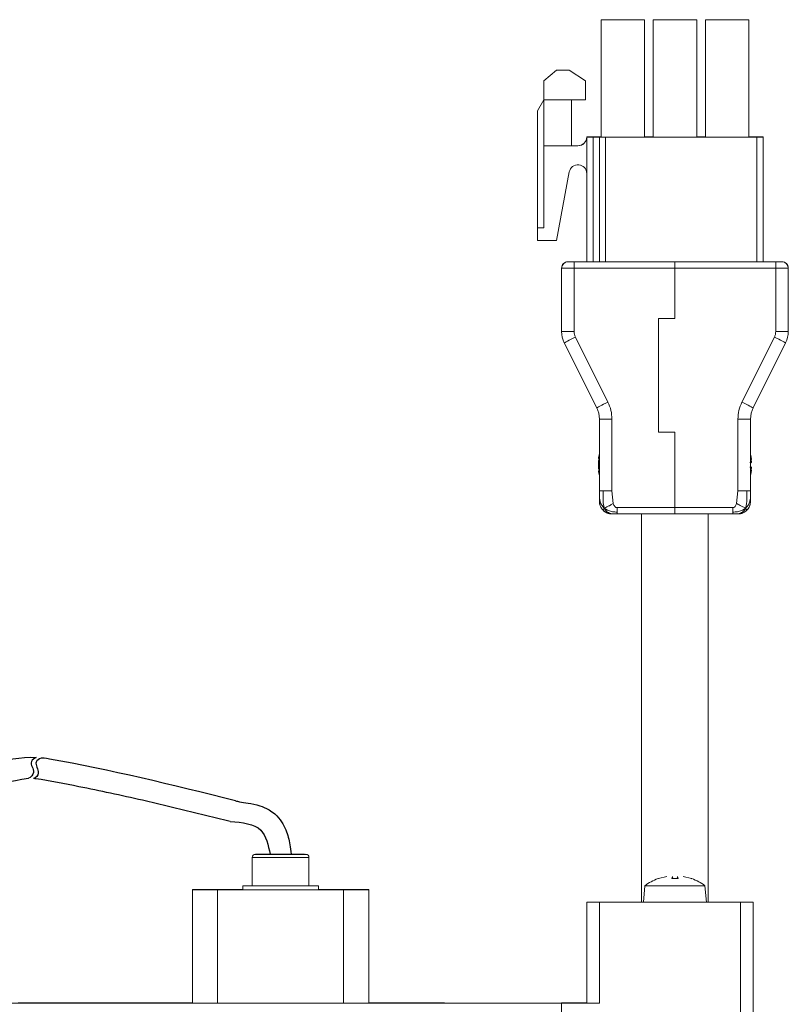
# Model space of a CAD drawing. Header units: millimetres. Extents: x -8104 to -7769, y 403 to 690.
# Tile 4 of 4: x -7833 to -7772, y 612 to 690. Entities that reach past the tile are written whole.
import ezdxf

# ---------------------------------------------------------------- set-up
doc = ezdxf.new("R2010")
doc.units = ezdxf.units.MM

msp = doc.modelspace()

# ---------------------------------------------------------------- linework, layer by layer
at = {"color": 7, "linetype": 'Continuous', "lineweight": 15}
for p, q in [((-7786.513, 690.141), (-7786.513, 690.143)), ((-7786.513, 690.143), (-7783.063, 690.143)), ((-7786.513, 690.14), (-7786.513, 690.141)), ((-7786.513, 690.141), (-7784.063, 690.141)), ((-7786.513, 690.141), (-7786.513, 690.141)), ((-7783.063, 690.141), (-7786.513, 690.141)), ((-7786.513, 690.138), (-7786.513, 690.14)), ((-7786.513, 690.14), (-7783.063, 690.14)), ((-7784.063, 690.14), (-7786.513, 690.14)), ((-7786.513, 690.14), (-7786.513, 690.14)), ((-7783.063, 690.138), (-7786.513, 690.138)), ((-7786.513, 680.838), (-7786.513, 690.138)), ((-7784.063, 690.141), (-7783.063, 690.141)), ((-7784.063, 690.14), (-7784.063, 690.14)), ((-7783.063, 690.14), (-7784.063, 690.14)), ((-7783.063, 690.143), (-7783.063, 690.141)), ((-7783.063, 690.141), (-7783.063, 690.14)), ((-7783.063, 690.141), (-7783.063, 690.141)), ((-7783.063, 690.14), (-7783.063, 690.138)), ((-7783.063, 690.14), (-7783.063, 690.14)), ((-7783.063, 690.138), (-7783.063, 680.838)), ((-7782.373, 690.141), (-7782.373, 690.143)), ((-7782.373, 690.143), (-7778.923, 690.143)), ((-7782.373, 690.14), (-7782.373, 690.141)), ((-7782.373, 690.141), (-7778.923, 690.141)), ((-7782.373, 690.141), (-7782.373, 690.141)), ((-7778.923, 690.141), (-7782.373, 690.141)), ((-7782.373, 690.139), (-7781.373, 690.14)), ((-7782.373, 690.139), (-7782.373, 690.14)), ((-7778.923, 690.14), (-7782.373, 690.14)), ((-7782.373, 690.138), (-7782.373, 690.139)), ((-7778.923, 690.138), (-7782.373, 690.138)), ((-7782.373, 680.838), (-7782.373, 690.138)), ((-7781.373, 690.14), (-7779.923, 690.14)), ((-7779.923, 690.14), (-7778.923, 690.139)), ((-7778.923, 690.143), (-7778.923, 690.141)), ((-7778.923, 690.141), (-7778.923, 690.14)), ((-7778.923, 690.141), (-7778.923, 690.141)), ((-7778.923, 690.14), (-7778.923, 690.139)), ((-7778.923, 690.139), (-7778.923, 690.138)), ((-7778.923, 690.138), (-7778.923, 680.838)), ((-7778.233, 690.141), (-7778.233, 690.143)), ((-7778.233, 690.143), (-7774.783, 690.143)), ((-7778.233, 690.14), (-7778.233, 690.141)), ((-7778.233, 690.141), (-7777.233, 690.141)), ((-7778.233, 690.141), (-7778.233, 690.141)), ((-7774.783, 690.141), (-7778.233, 690.141)), ((-7778.233, 690.138), (-7778.233, 690.14)), ((-7778.233, 690.14), (-7774.783, 690.14)), ((-7777.233, 690.14), (-7778.233, 690.14)), ((-7778.233, 690.14), (-7778.233, 690.14)), ((-7778.233, 680.838), (-7778.233, 690.138)), ((-7774.783, 690.138), (-7778.233, 690.138)), ((-7777.233, 690.141), (-7774.783, 690.141)), ((-7777.233, 690.14), (-7777.233, 690.14)), ((-7774.783, 690.14), (-7777.233, 690.14)), ((-7774.783, 690.143), (-7774.783, 690.141)), ((-7774.783, 690.141), (-7774.783, 690.14)), ((-7774.783, 690.141), (-7774.783, 690.141)), ((-7774.783, 690.14), (-7774.783, 690.138)), ((-7774.783, 690.14), (-7774.783, 690.14)), ((-7774.783, 690.138), (-7774.783, 680.838)), ((-7790.048, 686.141), (-7791.048, 685.291)), ((-7791.048, 685.29), (-7790.048, 686.14)), ((-7790.048, 686.14), (-7790.048, 686.141)), ((-7789.048, 686.141), (-7790.048, 686.141)), ((-7790.048, 686.14), (-7789.048, 686.14)), ((-7789.048, 686.14), (-7789.048, 686.141)), ((-7787.748, 685.291), (-7789.048, 686.141)), ((-7789.048, 686.14), (-7787.748, 685.29)), ((-7791.048, 685.29), (-7791.048, 685.291)), ((-7791.048, 683.79), (-7791.048, 685.29)), ((-7787.748, 685.291), (-7787.748, 685.29)), ((-7787.748, 685.29), (-7787.748, 683.79)), ((-7791.048, 683.791), (-7791.548, 682.925)), ((-7791.548, 682.924), (-7791.048, 683.79)), ((-7791.048, 683.79), (-7788.848, 683.79)), ((-7791.048, 680.139), (-7791.048, 683.79)), ((-7788.848, 683.79), (-7788.848, 680.139)), ((-7787.748, 683.79), (-7788.848, 683.79)), ((-7791.548, 682.925), (-7791.548, 682.924)), ((-7791.548, 673.64), (-7791.548, 682.924)), ((-7787.648, 680.843), (-7787.648, 680.842)), ((-7787.648, 680.842), (-7787.648, 680.841)), ((-7787.648, 680.841), (-7787.648, 680.84)), ((-7787.648, 680.84), (-7787.648, 680.839)), ((-7787.648, 680.839), (-7787.648, 680.838)), ((-7787.648, 670.938), (-7787.648, 680.838)), ((-7787.148, 680.843), (-7786.513, 680.843)), ((-7786.648, 680.838), (-7787.148, 680.838)), ((-7786.648, 680.838), (-7786.648, 680.838)), ((-7786.648, 680.838), (-7786.648, 670.937)), ((-7783.063, 680.838), (-7786.513, 680.838)), ((-7786.148, 680.838), (-7774.148, 680.838)), ((-7786.148, 680.838), (-7786.148, 680.838)), ((-7786.148, 680.838), (-7786.148, 670.937)), ((-7783.063, 680.843), (-7782.373, 680.843)), ((-7778.923, 680.838), (-7782.373, 680.838)), ((-7778.923, 680.843), (-7778.233, 680.843)), ((-7774.783, 680.838), (-7778.233, 680.838)), ((-7774.783, 680.843), (-7774.148, 680.843)), ((-7773.648, 680.838), (-7773.648, 680.843)), ((-7773.648, 680.838), (-7773.648, 670.938)), ((-7788.848, 680.139), (-7791.048, 680.139)), ((-7791.048, 680.139), (-7791.048, 673.639)), ((-7788.348, 680.142), (-7788.848, 680.142)), ((-7788.848, 680.141), (-7788.348, 680.141)), ((-7788.348, 680.14), (-7788.848, 680.14)), ((-7788.348, 680.139), (-7788.848, 680.139)), ((-7788.348, 680.141), (-7788.348, 680.142)), ((-7788.348, 680.139), (-7788.348, 680.14)), ((-7790.048, 672.639), (-7789.036, 678.068)), ((-7791.048, 673.64), (-7791.548, 673.64)), ((-7791.548, 673.64), (-7791.548, 673.639)), ((-7791.548, 673.639), (-7791.048, 673.639)), ((-7791.548, 672.639), (-7791.548, 673.639)), ((-7790.048, 672.639), (-7791.548, 672.639)), ((-7789.148, 670.944), (-7789.148, 670.943)), ((-7789.148, 670.943), (-7788.648, 670.943)), ((-7789.148, 670.938), (-7789.148, 670.937)), ((-7788.648, 670.938), (-7789.148, 670.938)), ((-7788.648, 670.944), (-7787.648, 670.944)), ((-7788.648, 670.943), (-7788.648, 670.938)), ((-7788.648, 670.937), (-7780.648, 670.937)), ((-7788.648, 670.937), (-7788.648, 670.437)), ((-7787.848, 670.938), (-7787.848, 670.943)), ((-7787.848, 670.943), (-7787.648, 670.943)), ((-7786.848, 670.938), (-7787.848, 670.938)), ((-7786.848, 670.937), (-7786.848, 670.938)), ((-7780.648, 670.937), (-7786.848, 670.937)), ((-7784.648, 670.938), (-7784.648, 670.937)), ((-7773.448, 670.938), (-7784.648, 670.938)), ((-7784.648, 670.937), (-7780.648, 670.937)), ((-7784.648, 670.937), (-7784.648, 670.937)), ((-7772.648, 670.937), (-7780.648, 670.937)), ((-7780.648, 670.937), (-7780.648, 670.437)), ((-7780.648, 670.937), (-7780.648, 670.937)), ((-7780.648, 670.937), (-7780.648, 670.937)), ((-7772.648, 670.944), (-7773.648, 670.944)), ((-7773.648, 670.943), (-7773.448, 670.943)), ((-7773.448, 670.943), (-7773.448, 670.938)), ((-7772.648, 670.943), (-7772.148, 670.943)), ((-7772.648, 670.938), (-7772.648, 670.943)), ((-7772.148, 670.938), (-7772.648, 670.938)), ((-7772.648, 670.437), (-7772.648, 670.937)), ((-7772.148, 670.943), (-7772.148, 670.944)), ((-7772.148, 670.937), (-7772.148, 670.938)), ((-7789.648, 670.443), (-7789.648, 670.444)), ((-7789.648, 670.438), (-7789.648, 670.443)), ((-7789.648, 670.437), (-7789.648, 670.438)), ((-7789.648, 665.409), (-7789.648, 670.437)), ((-7788.648, 665.409), (-7788.648, 670.437)), ((-7788.648, 670.437), (-7780.648, 670.437)), ((-7780.648, 670.437), (-7780.648, 666.437)), ((-7772.648, 670.437), (-7780.648, 670.437)), ((-7772.648, 665.409), (-7772.648, 670.437)), ((-7771.648, 670.444), (-7771.648, 670.443)), ((-7771.648, 670.443), (-7771.648, 670.438)), ((-7771.648, 670.438), (-7771.648, 670.437)), ((-7771.648, 665.409), (-7771.648, 670.437)), ((-7781.948, 666.437), (-7781.948, 657.437)), ((-7780.648, 666.437), (-7781.948, 666.437)), ((-7785.965, 659.806), (-7788.542, 664.962)), ((-7775.331, 659.806), (-7772.754, 664.962)), ((-7789.437, 664.515), (-7786.859, 659.36)), ((-7774.437, 659.36), (-7771.859, 664.515)), ((-7786.648, 658.465), (-7786.648, 652.771)), ((-7785.648, 652.77), (-7785.648, 658.465)), ((-7775.648, 652.77), (-7775.648, 658.465)), ((-7774.648, 652.771), (-7774.648, 658.465)), ((-7781.948, 657.437), (-7780.648, 657.437)), ((-7780.648, 657.437), (-7780.648, 651.437)), ((-7786.714, 655.344), (-7786.649, 655.338)), ((-7786.713, 655.323), (-7786.656, 655.318)), ((-7786.648, 655.714), (-7786.708, 655.406)), ((-7786.695, 655.418), (-7786.648, 655.567)), ((-7786.648, 655.341), (-7786.695, 655.207)), ((-7774.648, 655.658), (-7774.601, 655.468)), ((-7774.601, 655.468), (-7774.648, 655.658)), ((-7774.648, 655.461), (-7774.588, 655.263)), ((-7774.588, 655.208), (-7774.648, 655.448)), ((-7786.708, 654.914), (-7786.63, 654.898)), ((-7786.648, 654.884), (-7786.708, 654.836)), ((-7786.695, 654.542), (-7786.648, 654.424)), ((-7774.712, 655.022), (-7774.601, 654.997)), ((-7774.601, 654.679), (-7774.712, 654.653)), ((-7774.648, 654.992), (-7774.599, 654.996)), ((-7774.599, 654.68), (-7774.648, 654.684)), ((-7774.599, 654.68), (-7774.648, 654.684)), ((-7774.601, 655.261), (-7774.588, 655.209)), ((-7774.596, 655), (-7774.599, 654.997)), ((-7774.588, 655.263), (-7774.586, 655.264)), ((-7786.648, 654.368), (-7786.713, 654.363)), ((-7786.708, 654.284), (-7786.648, 653.973)), ((-7786.648, 653.972), (-7786.708, 654.279)), ((-7786.648, 654.344), (-7786.695, 654.479)), ((-7786.648, 654.171), (-7786.695, 654.305)), ((-7774.648, 654.228), (-7774.588, 654.468)), ((-7774.588, 654.413), (-7774.648, 654.215)), ((-7774.648, 654.019), (-7774.601, 654.209)), ((-7785.648, 652.77), (-7785.545, 651.77)), ((-7775.751, 651.77), (-7775.648, 652.77)), ((-7786.629, 651.743), (-7786.648, 651.938)), ((-7780.648, 651.437), (-7785.237, 651.437)), ((-7780.648, 651.437), (-7776.059, 651.437)), ((-7780.648, 651.437), (-7780.648, 650.937)), ((-7785.648, 650.938), (-7785.767, 650.949)), ((-7785.545, 650.937), (-7785.648, 650.938)), ((-7780.648, 650.937), (-7785.237, 650.937)), ((-7783.298, 650.937), (-7783.298, 620.14)), ((-7780.648, 650.937), (-7776.059, 650.937)), ((-7777.998, 620.14), (-7777.998, 650.937)), ((-7814.198, 623.687), (-7814.198, 623.681)), ((-7814.198, 623.681), (-7814.198, 621.431)), ((-7813.101, 623.937), (-7812.579, 623.938)), ((-7812.47, 623.937), (-7813.101, 623.937)), ((-7813.101, 623.931), (-7812.579, 623.931)), ((-7812.47, 623.931), (-7813.101, 623.931)), ((-7812.579, 623.938), (-7811.426, 623.938)), ((-7812.579, 623.937), (-7812.579, 623.938)), ((-7812.579, 623.931), (-7811.426, 623.931)), ((-7812.579, 623.931), (-7812.579, 623.931)), ((-7811.317, 623.937), (-7812.47, 623.937)), ((-7811.317, 623.931), (-7812.47, 623.931)), ((-7811.426, 623.938), (-7810.795, 623.937)), ((-7811.426, 623.937), (-7811.426, 623.938)), ((-7811.426, 623.931), (-7810.795, 623.931)), ((-7811.426, 623.931), (-7811.426, 623.931)), ((-7810.795, 623.937), (-7811.317, 623.937)), ((-7810.795, 623.931), (-7811.317, 623.931)), ((-7809.698, 623.681), (-7809.698, 623.687)), ((-7809.698, 621.431), (-7809.698, 623.681)), ((-7781.965, 622.006), (-7781.293, 622.18)), ((-7781.293, 622.18), (-7781.965, 622.006)), ((-7780.897, 622.006), (-7780.845, 622.18)), ((-7780.828, 622.012), (-7780.844, 622.187)), ((-7780.828, 622.012), (-7780.843, 622.186)), ((-7780.453, 622.187), (-7780.468, 622.012)), ((-7780.453, 622.186), (-7780.468, 622.012)), ((-7780.451, 622.18), (-7780.399, 622.006)), ((-7779.331, 622.006), (-7780.003, 622.18)), ((-7780.003, 622.18), (-7779.331, 622.006)), ((-7818.948, 621.138), (-7818.948, 621.13)), ((-7818.948, 621.13), (-7818.948, 612.13)), ((-7817.448, 621.135), (-7817.448, 621.138)), ((-7817.448, 621.13), (-7817.448, 621.133)), ((-7814.948, 621.139), (-7816.948, 621.139)), ((-7816.948, 621.129), (-7806.948, 621.129)), ((-7816.948, 621.129), (-7816.948, 612.129)), ((-7814.948, 621.437), (-7814.948, 621.431)), ((-7814.948, 621.431), (-7814.948, 621.131)), ((-7808.948, 621.431), (-7808.948, 621.437)), ((-7808.948, 621.131), (-7808.948, 621.431)), ((-7806.948, 621.139), (-7808.948, 621.139)), ((-7806.948, 621.129), (-7806.948, 612.129)), ((-7806.448, 621.138), (-7806.448, 621.135)), ((-7806.448, 621.133), (-7806.448, 621.13)), ((-7804.948, 621.13), (-7804.948, 621.138)), ((-7804.948, 621.13), (-7804.948, 612.13)), ((-7783.033, 621.448), (-7783.148, 620.137)), ((-7778.148, 620.137), (-7778.263, 621.448)), ((-7787.648, 620.141), (-7787.648, 620.145)), ((-7787.648, 620.141), (-7786.41, 620.141)), ((-7787.648, 620.141), (-7787.648, 620.14)), ((-7787.648, 620.141), (-7786.148, 620.141)), ((-7787.648, 620.136), (-7787.648, 620.14)), ((-7786.41, 620.14), (-7787.648, 620.14)), ((-7786.148, 620.14), (-7787.648, 620.14)), ((-7787.648, 612.136), (-7787.648, 620.136)), ((-7786.648, 620.145), (-7783.298, 620.145)), ((-7786.648, 620.136), (-7786.648, 612.136)), ((-7774.648, 620.136), (-7786.648, 620.136)), ((-7786.41, 620.141), (-7786.41, 620.145)), ((-7786.41, 620.145), (-7786.41, 620.141)), ((-7786.41, 620.145), (-7783.298, 620.145)), ((-7786.41, 620.136), (-7786.41, 620.14)), ((-7786.41, 620.136), (-7786.41, 620.14)), ((-7774.886, 620.136), (-7786.41, 620.136)), ((-7786.148, 620.145), (-7786.148, 620.141)), ((-7783.298, 620.145), (-7786.148, 620.145)), ((-7786.148, 620.14), (-7786.148, 620.136)), ((-7786.148, 620.136), (-7775.148, 620.136)), ((-7786.148, 620.136), (-7786.148, 620.136)), ((-7777.998, 620.145), (-7774.648, 620.145)), ((-7777.998, 620.145), (-7774.886, 620.145)), ((-7775.148, 620.145), (-7777.998, 620.145)), ((-7775.448, 601.985), (-7775.448, 620.136)), ((-7775.148, 620.141), (-7775.148, 620.145)), ((-7775.148, 620.141), (-7774.448, 620.141)), ((-7774.448, 620.14), (-7775.148, 620.14)), ((-7775.148, 620.136), (-7775.148, 620.14)), ((-7775.148, 620.136), (-7775.148, 620.136)), ((-7774.886, 620.141), (-7774.886, 620.145)), ((-7774.886, 620.145), (-7774.886, 620.141)), ((-7774.886, 620.141), (-7774.448, 620.141)), ((-7774.886, 620.14), (-7774.886, 620.136)), ((-7774.448, 620.14), (-7774.886, 620.14)), ((-7774.886, 620.136), (-7774.886, 620.14)), ((-7774.448, 620.141), (-7774.448, 620.145)), ((-7774.448, 620.14), (-7774.448, 620.141)), ((-7774.448, 620.136), (-7774.448, 620.14)), ((-7774.448, 601.986), (-7774.448, 620.136)), ((-7833.948, 612.126), (-7789.648, 612.126)), ((-7818.948, 612.143), (-7832.775, 612.143)), ((-7816.948, 612.129), (-7806.948, 612.129)), ((-7798.948, 612.143), (-7804.948, 612.143)), ((-7798.948, 612.14), (-7798.948, 612.143)), ((-7794.448, 612.14), (-7798.948, 612.14)), ((-7794.448, 612.128), (-7794.448, 612.14)), ((-7794.448, 612.128), (-7793.648, 612.128)), ((-7794.448, 612.126), (-7789.648, 612.126)), ((-7789.648, 612.14), (-7793.648, 612.14)), ((-7789.648, 612.145), (-7789.648, 612.14)), ((-7787.648, 612.145), (-7789.648, 612.145)), ((-7789.648, 612.136), (-7786.648, 612.136)), ((-7789.648, 612.126), (-7789.648, 612.136)), ((-7789.648, 610.125), (-7789.648, 612.126))]:
    msp.add_line(p, q, dxfattribs=at)
at = {"color": 8, "linetype": 'Continuous', "lineweight": 15}
for p, q in [((-7787.148, 670.938), (-7787.148, 680.838)), ((-7774.148, 670.938), (-7774.148, 680.838)), ((-7786.695, 655.418), (-7786.648, 655.416)), ((-7774.601, 654.997), (-7774.648, 654.993)), ((-7774.601, 654.679), (-7774.648, 654.683)), ((-7786.695, 654.479), (-7786.648, 654.476)), ((-7786.695, 654.305), (-7786.648, 654.308)), ((-7780.845, 622.18), (-7780.83, 622.012)), ((-7780.451, 622.18), (-7780.466, 622.012))]:
    msp.add_line(p, q, dxfattribs=at)
at = {"color": 7, "linetype": 'Continuous', "lineweight": 15, "flags": 128}
for points in [[(-7788.648, 670.437), (-7788.843, 670.437), (-7789.031, 670.437), (-7789.204, 670.437), (-7789.355, 670.437), (-7789.48, 670.437), (-7789.572, 670.437), (-7789.629, 670.437), (-7789.648, 670.437)], [(-7771.648, 670.437), (-7771.667, 670.437), (-7771.724, 670.437), (-7771.817, 670.437), (-7771.941, 670.437), (-7772.092, 670.437), (-7772.265, 670.437), (-7772.453, 670.437), (-7772.648, 670.437)], [(-7789.648, 665.409), (-7789.629, 665.409), (-7789.572, 665.409), (-7789.48, 665.409), (-7789.355, 665.409), (-7789.204, 665.409), (-7789.031, 665.409), (-7788.843, 665.409), (-7788.648, 665.409)], [(-7788.542, 664.962), (-7788.717, 664.875), (-7788.885, 664.791), (-7789.039, 664.713), (-7789.175, 664.646), (-7789.286, 664.59), (-7789.369, 664.549), (-7789.42, 664.524), (-7789.437, 664.515)], [(-7771.859, 664.515), (-7771.876, 664.524), (-7771.927, 664.549), (-7772.01, 664.59), (-7772.121, 664.646), (-7772.257, 664.713), (-7772.411, 664.791), (-7772.579, 664.875), (-7772.754, 664.962)], [(-7772.648, 665.409), (-7772.453, 665.409), (-7772.265, 665.409), (-7772.092, 665.409), (-7771.941, 665.409), (-7771.817, 665.409), (-7771.724, 665.409), (-7771.667, 665.409), (-7771.648, 665.409)], [(-7786.859, 659.36), (-7786.842, 659.368), (-7786.791, 659.394), (-7786.708, 659.435), (-7786.597, 659.49), (-7786.462, 659.558), (-7786.307, 659.635), (-7786.139, 659.719), (-7785.965, 659.806)], [(-7775.331, 659.806), (-7775.157, 659.719), (-7774.989, 659.635), (-7774.834, 659.558), (-7774.699, 659.49), (-7774.588, 659.435), (-7774.505, 659.394), (-7774.454, 659.368), (-7774.437, 659.36)], [(-7785.648, 658.465), (-7785.843, 658.465), (-7786.031, 658.465), (-7786.204, 658.465), (-7786.355, 658.465), (-7786.48, 658.465), (-7786.572, 658.465), (-7786.629, 658.465), (-7786.648, 658.465)], [(-7775.648, 658.465), (-7775.453, 658.465), (-7775.265, 658.465), (-7775.092, 658.465), (-7774.941, 658.465), (-7774.817, 658.465), (-7774.724, 658.465), (-7774.667, 658.465), (-7774.648, 658.465)], [(-7810.051, 623.937), (-7810.219, 623.937), (-7810.459, 623.937), (-7810.76, 623.937), (-7811.111, 623.937), (-7811.839, 623.937)], [(-7780.401, 622.012), (-7780.462, 622.012), (-7780.524, 622.012), (-7780.586, 622.012), (-7780.649, 622.012), (-7780.711, 622.012), (-7780.773, 622.012), (-7780.835, 622.012), (-7780.897, 622.012)], [(-7780.399, 622.006), (-7780.461, 622.006), (-7780.523, 622.006), (-7780.585, 622.006), (-7780.648, 622.006), (-7780.711, 622.006), (-7780.773, 622.006), (-7780.835, 622.006), (-7780.897, 622.006)], [(-7780.466, 622.013), (-7780.524, 622.013), (-7780.586, 622.013), (-7780.649, 622.013), (-7780.711, 622.013), (-7780.773, 622.013), (-7780.83, 622.013)], [(-7816.948, 621.139), (-7817.338, 621.139), (-7817.713, 621.139), (-7818.059, 621.139), (-7818.362, 621.139), (-7818.611, 621.139), (-7818.796, 621.139), (-7818.91, 621.138), (-7818.948, 621.138)], [(-7818.948, 621.13), (-7818.91, 621.13), (-7818.796, 621.13), (-7818.611, 621.13), (-7818.362, 621.13), (-7818.059, 621.129), (-7817.713, 621.129), (-7817.338, 621.129), (-7816.948, 621.129)], [(-7814.948, 621.134), (-7814.998, 621.134), (-7814.948, 621.134)], [(-7814.198, 621.437), (-7814.294, 621.437), (-7814.651, 621.437), (-7814.873, 621.437), (-7814.948, 621.437), (-7814.873, 621.438), (-7814.651, 621.438), (-7814.294, 621.438), (-7814.198, 621.438)], [(-7809.698, 621.432), (-7809.603, 621.432), (-7809.245, 621.432), (-7809.023, 621.431), (-7808.948, 621.431), (-7809.023, 621.431), (-7809.245, 621.431), (-7809.603, 621.43), (-7810.078, 621.43), (-7810.646, 621.43), (-7811.28, 621.43), (-7811.948, 621.43), (-7812.616, 621.43), (-7813.25, 621.43), (-7813.819, 621.43), (-7814.294, 621.43), (-7814.651, 621.431), (-7814.873, 621.431), (-7814.948, 621.431), (-7814.873, 621.431), (-7814.651, 621.432), (-7814.294, 621.432), (-7814.198, 621.432)], [(-7808.948, 621.131), (-7809.023, 621.131), (-7809.245, 621.131), (-7809.603, 621.13), (-7810.078, 621.13), (-7810.646, 621.13), (-7811.28, 621.13), (-7811.948, 621.13), (-7812.616, 621.13), (-7813.25, 621.13), (-7813.819, 621.13), (-7814.294, 621.13), (-7814.651, 621.131), (-7814.873, 621.131), (-7814.948, 621.131)], [(-7814.198, 621.431), (-7814.121, 621.431), (-7813.897, 621.431), (-7813.539, 621.431), (-7813.073, 621.43), (-7812.53, 621.43), (-7811.948, 621.43)], [(-7811.948, 621.43), (-7811.366, 621.43), (-7810.823, 621.43), (-7810.357, 621.431), (-7809.999, 621.431), (-7809.775, 621.431), (-7809.698, 621.431)], [(-7809.698, 621.438), (-7809.603, 621.438), (-7809.245, 621.438), (-7809.023, 621.438), (-7808.948, 621.437), (-7809.023, 621.437), (-7809.245, 621.437), (-7809.603, 621.437), (-7809.698, 621.437)], [(-7808.899, 621.134), (-7808.898, 621.134), (-7808.948, 621.134)], [(-7804.948, 621.138), (-7804.986, 621.138), (-7805.1, 621.139), (-7805.285, 621.139), (-7805.534, 621.139), (-7805.837, 621.139), (-7806.183, 621.139), (-7806.558, 621.139), (-7806.948, 621.139)], [(-7806.948, 621.129), (-7806.558, 621.129), (-7806.183, 621.129), (-7805.837, 621.129), (-7805.534, 621.13), (-7805.285, 621.13), (-7805.1, 621.13), (-7804.986, 621.13), (-7804.948, 621.13)], [(-7780.648, 621.447), (-7781.265, 621.448), (-7781.841, 621.448), (-7782.335, 621.448), (-7782.714, 621.448), (-7782.952, 621.448), (-7783.033, 621.448), (-7783.033, 621.448)], [(-7778.263, 621.448), (-7778.263, 621.448), (-7778.344, 621.448), (-7778.582, 621.448), (-7778.961, 621.448), (-7779.455, 621.448), (-7780.031, 621.448), (-7780.648, 621.447)], [(-7787.648, 620.145), (-7787.629, 620.145), (-7787.572, 620.145), (-7787.48, 620.145), (-7787.355, 620.145), (-7787.204, 620.145), (-7787.031, 620.145), (-7786.843, 620.145), (-7786.648, 620.145)], [(-7787.648, 620.136), (-7787.629, 620.136), (-7787.572, 620.136), (-7787.48, 620.136), (-7787.355, 620.136), (-7787.204, 620.136), (-7787.031, 620.136), (-7786.843, 620.136), (-7786.648, 620.136)], [(-7783.148, 620.14), (-7783.289, 620.14), (-7783.57, 620.14), (-7783.693, 620.14), (-7783.652, 620.141), (-7783.449, 620.141), (-7783.298, 620.141)], [(-7778.148, 620.137), (-7778.233, 620.137), (-7778.483, 620.137), (-7778.88, 620.137), (-7779.398, 620.137), (-7780.001, 620.137), (-7780.648, 620.136), (-7781.295, 620.137), (-7781.898, 620.137), (-7782.416, 620.137), (-7782.813, 620.137), (-7783.063, 620.137), (-7783.148, 620.137), (-7783.148, 620.137)], [(-7777.998, 620.141), (-7777.847, 620.141), (-7777.644, 620.141), (-7777.603, 620.14), (-7777.726, 620.14), (-7778.007, 620.14), (-7778.148, 620.14)], [(-7774.448, 620.145), (-7774.453, 620.145), (-7774.648, 620.145)], [(-7774.648, 620.136), (-7774.453, 620.136), (-7774.448, 620.136)], [(-7818.948, 612.13), (-7818.91, 612.13), (-7818.796, 612.13), (-7818.611, 612.13), (-7818.362, 612.13), (-7818.059, 612.129), (-7817.713, 612.129), (-7817.338, 612.129), (-7816.948, 612.129)], [(-7806.948, 612.129), (-7806.558, 612.129), (-7806.183, 612.129), (-7805.837, 612.129), (-7805.534, 612.13), (-7805.285, 612.13), (-7805.1, 612.13), (-7804.986, 612.13), (-7804.948, 612.13)], [(-7787.648, 612.136), (-7787.629, 612.136), (-7787.572, 612.136), (-7787.48, 612.136), (-7787.355, 612.136), (-7787.204, 612.136), (-7787.031, 612.136), (-7786.843, 612.136), (-7786.648, 612.136)]]:
    msp.add_lwpolyline(points, dxfattribs=at)
at = {"color": 8, "linetype": 'Continuous', "lineweight": 15, "flags": 128}
for points in [[(-7811.825, 623.68), (-7812.41, 623.68), (-7812.965, 623.68), (-7813.45, 623.68), (-7813.832, 623.681), (-7814.086, 623.681), (-7814.195, 623.681), (-7814.198, 623.681)], [(-7809.698, 623.681), (-7809.746, 623.681), (-7809.941, 623.681), (-7810.272, 623.681), (-7810.718, 623.68), (-7811.248, 623.68), (-7811.825, 623.68)]]:
    msp.add_lwpolyline(points, dxfattribs=at)
at = {"color": 7, "linetype": 'Continuous', "lineweight": 15}
for centre, radius, start, end in [((-7785.242, 279.361), 410.785, 89.75841, 90.11797), ((-7785.242, 279.359), 410.785, 89.75841, 90.11797), ((-7785.242, 279.032), 411.111, 89.75869, 90.11796), ((-7781.102, 279.363), 410.783, 89.75841, 90.11797), ((-7781.102, 279.361), 410.783, 89.75841, 90.11797), ((-7781.102, 279.034), 411.109, 89.75869, 90.11796), ((-7776.962, 279.363), 410.783, 89.75841, 90.11797), ((-7776.962, 279.361), 410.783, 89.75841, 90.11797), ((-7776.962, 279.034), 411.109, 89.75869, 90.11796), ((-7788.348, 680.842), 0.7, 269.99947, 0.00027), ((-7788.348, 680.841), 0.7, 270.00009, 359.99966), ((-7788.348, 680.84), 0.7, 269.99947, 0.00027), ((-7788.348, 680.839), 0.7, 270.00009, 0.00027), ((-7787.275, 349.21), 331.633, 89.97815, 90.06454), ((-7787.279, 1013.252), 332.414, 269.93642, 270.0226), ((-7786.398, 952.691), 271.853, 269.94731, 270.05269), ((-7774.022, 349.207), 331.636, 89.93546, 90.02185), ((-7774.017, 1013.255), 332.417, 269.9774, 270.06358), ((-7788.348, 677.939), 0.7, 0.00002, 169.44072), ((-7789.148, 670.444), 0.5, 89.99919, 180.00092), ((-7789.148, 670.443), 0.5, 89.99968, 180.00044), ((-7789.148, 670.438), 0.5, 90.00003, 180.00008), ((-7789.148, 670.437), 0.5, 90.00089, 179.99922), ((-7788.775, 339.31), 331.634, 89.97815, 90.06454), ((-7788.775, 1002.571), 331.634, 269.93546, 270.02185), ((-7772.522, 339.312), 331.631, 89.93546, 90.02185), ((-7772.522, 1002.569), 331.631, 269.97815, 270.06454), ((-7772.148, 670.444), 0.5, 359.99924, 90.00076), ((-7772.148, 670.443), 0.5, 359.99972, 90.00028), ((-7772.148, 670.438), 0.5, 0.00008, 89.99992), ((-7772.148, 670.437), 0.5, 0.00093, 89.99907), ((-7787.648, 665.409), 2, 179.99993, 206.56512), ((-7773.648, 665.409), 2, 333.43489, 0.00005), ((-7788.648, 658.465), 2, 359.99994, 26.56509), ((-7772.648, 658.465), 2, 153.43482, 180.00012), ((-7813.948, 623.687), 0.25, 90.00093, 179.99928), ((-7813.948, 623.681), 0.25, 90.00093, 179.99928), ((-7809.948, 623.687), 0.25, 0.00081, 89.99919), ((-7809.948, 623.681), 0.25, 0.00081, 89.99919), ((-7780.648, 618.238), 4, 109.58405, 126.60744), ((-7781.953, 621.904), 0.108, 89.98596, 109.59682), ((-7779.343, 621.904), 0.108, 70.40318, 90.01404), ((-7780.648, 618.238), 4, 53.39257, 70.41595)]:
    msp.add_arc(centre, radius, start, end, dxfattribs=at)
at = {"color": 8, "linetype": 'Continuous', "lineweight": 15}
for centre, start, end in [((-7781.968, 624.428), 269.50441, 270.05677), ((-7779.328, 624.428), 269.94323, 270.49559)]:
    msp.add_arc(centre, 2.422, start, end, dxfattribs=at)
at = {"ltscale": 0.5}
for points, knots in [([(-7885.645, 667.197), (-7876.798, 645.633), (-7869.118, 625.714), (-7845.504, 628.303), (-7832.59, 631.711), (-7831.343, 631.613)], [0, 0, 0, 0, 21.227123, 55.054963, 58.573323, 58.573323, 58.573323, 58.573323]), ([(-7885.046, 661.831), (-7878.333, 645), (-7870.194, 624.306), (-7846.079, 626.7), (-7833.404, 629.758), (-7831.968, 629.97)], [0, 0, 0, 0, 23.167717, 56.995556, 60.487415, 60.487415, 60.487415, 60.487415])]:
    msp.add_open_spline(points, degree=3, knots=knots, dxfattribs=at)
at = {"color": 7, "linetype": 'Continuous', "lineweight": 15}
for points, knots in [([(-7788.648, 665.409), (-7788.644, 665.331), (-7788.635, 665.176), (-7788.573, 665.033), (-7788.542, 664.962)], [0, 0, 0, 0, 0.499996, 1, 1, 1, 1]), ([(-7772.754, 664.962), (-7772.723, 665.033), (-7772.661, 665.176), (-7772.652, 665.331), (-7772.648, 665.409)], [0, 0, 0, 0, 0.500004, 1, 1, 1, 1]), ([(-7785.965, 659.806), (-7785.873, 659.592), (-7785.689, 659.163), (-7785.662, 658.698), (-7785.648, 658.465)], [0, 0, 0, 0, 0.499999, 1, 1, 1, 1]), ([(-7775.648, 658.465), (-7775.634, 658.698), (-7775.607, 659.163), (-7775.423, 659.592), (-7775.331, 659.806)], [0, 0, 0, 0, 0.500001, 1, 1, 1, 1]), ([(-7786.708, 655.406), (-7786.71, 655.392), (-7786.714, 655.362), (-7786.714, 655.352), (-7786.714, 655.346)], [0, 0, 0, 0, 0.49992, 1, 1, 1, 1]), ([(-7786.713, 655.347), (-7786.713, 655.346), (-7786.712, 655.345), (-7786.706, 655.366), (-7786.7, 655.395), (-7786.696, 655.415), (-7786.695, 655.418)], [0, 0, 0, 0, 0.194156, 0.557243, 0.924179, 1, 1, 1, 1]), ([(-7774.583, 655.268), (-7774.582, 655.275), (-7774.581, 655.289), (-7774.584, 655.334), (-7774.59, 655.39), (-7774.596, 655.438), (-7774.6, 655.463), (-7774.601, 655.468)], [0, 0, 0, 0, 0.238008, 0.474479, 0.711252, 0.950572, 1, 1, 1, 1]), ([(-7786.695, 655.207), (-7786.698, 655.19), (-7786.705, 655.157), (-7786.712, 655.092), (-7786.715, 655.026), (-7786.714, 654.966), (-7786.711, 654.93), (-7786.708, 654.916), (-7786.708, 654.914)], [0, 0, 0, 0, 0.196373, 0.392853, 0.586839, 0.778441, 0.969372, 1, 1, 1, 1]), ([(-7786.708, 654.849), (-7786.71, 654.865), (-7786.714, 654.897), (-7786.715, 654.946), (-7786.714, 654.973), (-7786.714, 654.979)], [0, 0, 0, 0, 0.436853, 0.8738813, 1, 1, 1, 1]), ([(-7786.708, 654.836), (-7786.71, 654.82), (-7786.714, 654.788), (-7786.715, 654.725), (-7786.713, 654.66), (-7786.706, 654.599), (-7786.7, 654.561), (-7786.696, 654.545), (-7786.695, 654.542)], [0, 0, 0, 0, 0.192214, 0.384488, 0.57549, 0.766766, 0.960078, 1, 1, 1, 1]), ([(-7786.695, 654.479), (-7786.698, 654.495), (-7786.705, 654.529), (-7786.712, 654.593), (-7786.715, 654.655), (-7786.714, 654.691), (-7786.714, 654.706)], [0, 0, 0, 0, 0.265331, 0.530757, 0.792841, 1, 1, 1, 1]), ([(-7774.601, 654.997), (-7774.598, 654.998), (-7774.591, 654.999), (-7774.584, 655.029), (-7774.581, 655.075), (-7774.582, 655.134), (-7774.585, 655.18), (-7774.588, 655.205), (-7774.588, 655.208)], [0, 0, 0, 0, 0.196381, 0.392847, 0.58684, 0.778448, 0.96936, 1, 1, 1, 1]), ([(-7774.588, 654.468), (-7774.586, 654.49), (-7774.582, 654.533), (-7774.581, 654.593), (-7774.584, 654.641), (-7774.59, 654.672), (-7774.596, 654.681), (-7774.6, 654.679), (-7774.601, 654.679)], [0, 0, 0, 0, 0.192209, 0.384471, 0.575497, 0.766769, 0.960072, 1, 1, 1, 1]), ([(-7786.708, 654.279), (-7786.71, 654.293), (-7786.714, 654.321), (-7786.715, 654.34), (-7786.714, 654.339), (-7786.714, 654.339)], [0, 0, 0, 0, 0.437294, 0.874736, 1, 1, 1, 1]), ([(-7786.714, 654.358), (-7786.714, 654.351), (-7786.714, 654.338), (-7786.711, 654.306), (-7786.708, 654.286), (-7786.708, 654.284)], [0, 0, 0, 0, 0.463747, 0.925872, 1, 1, 1, 1]), ([(-7786.695, 654.305), (-7786.698, 654.319), (-7786.705, 654.346), (-7786.711, 654.364), (-7786.712, 654.361), (-7786.712, 654.36)], [0, 0, 0, 0, 0.425383, 0.850941, 1, 1, 1, 1]), ([(-7774.601, 654.209), (-7774.598, 654.231), (-7774.591, 654.274), (-7774.584, 654.334), (-7774.581, 654.381), (-7774.582, 654.41), (-7774.585, 654.415), (-7774.588, 654.413), (-7774.588, 654.413)], [0, 0, 0, 0, 0.196387, 0.392842, 0.586834, 0.778436, 0.96937, 1, 1, 1, 1]), ([(-7786.648, 652.771), (-7786.644, 652.771), (-7786.637, 652.771), (-7786.577, 652.771), (-7786.486, 652.77), (-7786.399, 652.77), (-7786.355, 652.77)], [0, 0, 0, 0, 0.25, 0.5, 0.75, 1, 1, 1, 1]), ([(-7786.648, 652.771), (-7786.648, 652.66), (-7786.648, 652.44), (-7786.648, 652.268), (-7786.648, 652.182)], [0, 0, 0, 0, 0.499999, 1, 1, 1, 1]), ([(-7786.355, 652.77), (-7786.358, 652.451), (-7786.361, 652.046), (-7786.315, 651.582), (-7786.267, 651.445), (-7786.247, 651.386)], [0, 0, 0, 0, 0.679736, 0.862644, 1, 1, 1, 1]), ([(-7786.355, 652.77), (-7786.306, 652.77), (-7786.208, 652.77), (-7786.033, 652.77), (-7785.844, 652.77), (-7785.714, 652.77), (-7785.648, 652.77)], [0, 0, 0, 0, 0.25, 0.5, 0.75, 1, 1, 1, 1]), ([(-7775.648, 652.77), (-7775.583, 652.77), (-7775.452, 652.77), (-7775.263, 652.77), (-7775.088, 652.77), (-7774.99, 652.77), (-7774.941, 652.77)], [0, 0, 0, 0, 0.25, 0.5, 0.75, 1, 1, 1, 1]), ([(-7775.049, 651.386), (-7775.024, 651.464), (-7774.962, 651.658), (-7774.941, 652.126), (-7774.941, 652.51), (-7774.941, 652.77)], [0, 0, 0, 0, 0.180958, 0.445033, 1, 1, 1, 1]), ([(-7774.941, 652.77), (-7774.897, 652.77), (-7774.81, 652.77), (-7774.719, 652.771), (-7774.659, 652.771), (-7774.652, 652.771), (-7774.648, 652.771)], [0, 0, 0, 0, 0.25, 0.5, 0.75, 1, 1, 1, 1]), ([(-7774.648, 652.182), (-7774.648, 652.268), (-7774.648, 652.44), (-7774.648, 652.66), (-7774.648, 652.771)], [0, 0, 0, 0, 0.500001, 1, 1, 1, 1]), ([(-7786.648, 652.182), (-7786.615, 652.006), (-7786.56, 651.719), (-7786.335, 651.479), (-7786.247, 651.386)], [0, 0, 0, 0, 0.609356, 1, 1, 1, 1]), ([(-7786.648, 652.182), (-7786.648, 652.112), (-7786.648, 651.972), (-7786.648, 651.949), (-7786.648, 651.938)], [0, 0, 0, 0, 0.500003, 1, 1, 1, 1]), ([(-7786.629, 651.743), (-7786.6, 651.645), (-7786.541, 651.441), (-7786.418, 651.304), (-7786.355, 651.234)], [0, 0, 0, 0, 0.4855, 1, 1, 1, 1]), ([(-7786.247, 651.386), (-7786.215, 651.409), (-7786.145, 651.458), (-7785.96, 651.54), (-7785.754, 651.644), (-7785.616, 651.728), (-7785.545, 651.77)], [0, 0, 0, 0, 0.2305836, 0.4969873, 0.7437421, 1, 1, 1, 1]), ([(-7785.545, 651.77), (-7785.528, 651.721), (-7785.497, 651.632), (-7785.427, 651.521), (-7785.352, 651.462), (-7785.287, 651.44), (-7785.254, 651.438), (-7785.237, 651.437)], [0, 0, 0, 0, 0.322738, 0.581649, 0.796131, 0.897112, 1, 1, 1, 1]), ([(-7785.237, 651.437), (-7785.237, 651.404), (-7785.237, 651.339), (-7785.237, 651.245), (-7785.237, 651.157), (-7785.237, 651.108), (-7785.237, 651.083)], [0, 0, 0, 0, 0.250003, 0.49999, 0.749991, 1, 1, 1, 1]), ([(-7776.059, 651.437), (-7776.042, 651.438), (-7776.009, 651.44), (-7775.944, 651.462), (-7775.869, 651.521), (-7775.799, 651.632), (-7775.768, 651.721), (-7775.751, 651.77)], [0, 0, 0, 0, 0.102887, 0.203869, 0.418351, 0.677262, 1, 1, 1, 1]), ([(-7776.059, 651.437), (-7776.059, 651.404), (-7776.059, 651.339), (-7776.059, 651.245), (-7776.059, 651.157), (-7776.059, 651.108), (-7776.059, 651.083)], [0, 0, 0, 0, 0.250003, 0.49999, 0.749991, 1, 1, 1, 1]), ([(-7775.751, 651.77), (-7775.661, 651.716), (-7775.489, 651.613), (-7775.273, 651.514), (-7775.124, 651.44), (-7775.073, 651.403), (-7775.049, 651.386)], [0, 0, 0, 0, 0.325706, 0.62359, 0.819142, 1, 1, 1, 1]), ([(-7775.049, 651.386), (-7774.994, 651.438), (-7774.866, 651.559), (-7774.721, 651.83), (-7774.676, 652.048), (-7774.648, 652.182)], [0, 0, 0, 0, 0.228876, 0.527149, 1, 1, 1, 1]), ([(-7774.648, 651.938), (-7774.652, 651.872), (-7774.659, 651.741), (-7774.719, 651.553), (-7774.81, 651.377), (-7774.897, 651.279), (-7774.941, 651.231)], [0, 0, 0, 0, 0.249995, 0.500002, 0.749998, 1, 1, 1, 1]), ([(-7774.941, 651.234), (-7774.878, 651.304), (-7774.755, 651.441), (-7774.696, 651.645), (-7774.667, 651.743)], [0, 0, 0, 0, 0.5144995, 1, 1, 1, 1]), ([(-7774.648, 651.938), (-7774.648, 651.949), (-7774.648, 651.972), (-7774.648, 652.112), (-7774.648, 652.182)], [0, 0, 0, 0, 0.499997, 1, 1, 1, 1]), ([(-7786.247, 651.386), (-7786.272, 651.364), (-7786.334, 651.312), (-7786.355, 651.246), (-7786.355, 651.237), (-7786.355, 651.231)], [0, 0, 0, 0, 0.1809603, 0.4450329, 1, 1, 1, 1]), ([(-7786.355, 651.234), (-7786.267, 651.159), (-7786.156, 651.065), (-7786.009, 651.005), (-7785.962, 650.989), (-7785.942, 650.982), (-7785.931, 650.979), (-7785.92, 650.976), (-7785.906, 650.972), (-7785.843, 650.956), (-7785.789, 650.949), (-7785.678, 650.944), (-7785.604, 650.94)], [0, 0, 0, 0, 0.244292, 0.310764, 0.33853, 0.351019, 0.356928, 0.362919, 0.376681, 0.394491, 0.596361, 1, 1, 1, 1]), ([(-7786.098, 651.05), (-7786.134, 651.067), (-7786.229, 651.114), (-7786.307, 651.186), (-7786.355, 651.231)], [0, 0, 0, 0, 0.379081, 1, 1, 1, 1]), ([(-7785.237, 651.083), (-7785.36, 651.09), (-7785.595, 651.101), (-7785.954, 651.197), (-7786.142, 651.318), (-7786.247, 651.386)], [0, 0, 0, 0, 0.3268, 0.625234, 1, 1, 1, 1]), ([(-7785.545, 650.937), (-7785.635, 650.948), (-7785.807, 650.968), (-7786.023, 651.089), (-7786.172, 651.232), (-7786.223, 651.336), (-7786.247, 651.386)], [0, 0, 0, 0, 0.325708, 0.623593, 0.819142, 1, 1, 1, 1]), ([(-7785.237, 650.937), (-7785.254, 650.937), (-7785.287, 650.937), (-7785.352, 650.937), (-7785.427, 650.937), (-7785.497, 650.937), (-7785.528, 650.937), (-7785.545, 650.937)], [0, 0, 0, 0, 0.102888, 0.203868, 0.418347, 0.677256, 1, 1, 1, 1]), ([(-7785.237, 650.937), (-7785.237, 650.939), (-7785.237, 650.943), (-7785.237, 650.973), (-7785.237, 651.018), (-7785.237, 651.062), (-7785.237, 651.083)], [0, 0, 0, 0, 0.250002, 0.500002, 0.750001, 1, 1, 1, 1]), ([(-7776.059, 651.083), (-7775.936, 651.09), (-7775.701, 651.101), (-7775.342, 651.197), (-7775.154, 651.318), (-7775.049, 651.386)], [0, 0, 0, 0, 0.3268, 0.625234, 1, 1, 1, 1]), ([(-7776.059, 650.937), (-7776.059, 650.939), (-7776.059, 650.943), (-7776.059, 650.973), (-7776.059, 651.018), (-7776.059, 651.062), (-7776.059, 651.083)], [0, 0, 0, 0, 0.250002, 0.500002, 0.750001, 1, 1, 1, 1]), ([(-7776.059, 650.937), (-7776.042, 650.937), (-7776.009, 650.937), (-7775.944, 650.937), (-7775.869, 650.937), (-7775.799, 650.937), (-7775.768, 650.937), (-7775.751, 650.937)], [0, 0, 0, 0, 0.102887, 0.203868, 0.418346, 0.677256, 1, 1, 1, 1]), ([(-7775.751, 650.937), (-7775.661, 650.948), (-7775.489, 650.968), (-7775.273, 651.089), (-7775.124, 651.232), (-7775.073, 651.336), (-7775.049, 651.386)], [0, 0, 0, 0, 0.325708, 0.623593, 0.819142, 1, 1, 1, 1]), ([(-7775.692, 650.94), (-7775.652, 650.94), (-7775.595, 650.94), (-7775.519, 650.946), (-7775.457, 650.956), (-7775.401, 650.969), (-7775.36, 650.98), (-7775.312, 650.996), (-7775.231, 651.027), (-7775.096, 651.095), (-7774.998, 651.182), (-7774.941, 651.234)], [0, 0, 0, 0, 0.339472, 0.476901, 0.575874, 0.614427, 0.647937, 0.679677, 0.719036, 0.83582, 1, 1, 1, 1]), ([(-7775.049, 651.386), (-7775.024, 651.364), (-7774.962, 651.312), (-7774.941, 651.246), (-7774.941, 651.237), (-7774.941, 651.231)], [0, 0, 0, 0, 0.18096, 0.445033, 1, 1, 1, 1]), ([(-7811.839, 623.93), (-7812.091, 623.93), (-7812.481, 623.93), (-7812.96, 623.93), (-7813.291, 623.931), (-7813.571, 623.931), (-7813.826, 623.931), (-7813.981, 623.931), (-7813.936, 623.931), (-7813.931, 623.931)], [0, 0, 0, 0, 0.231446, 0.357456, 0.4833, 0.60931, 0.735155, 0.9666, 1, 1, 1, 1]), ([(-7812.207, 623.937), (-7812.334, 623.937), (-7812.597, 623.937), (-7812.96, 623.937), (-7813.292, 623.937), (-7813.568, 623.937), (-7813.842, 623.937), (-7813.904, 623.937), (-7813.945, 623.937)], [0, 0, 0, 0, 0.136942, 0.284876, 0.432615, 0.580548, 0.728287, 1, 1, 1, 1]), ([(-7812.058, 623.932), (-7812.458, 623.932), (-7812.842, 623.932), (-7813.48, 623.932), (-7813.718, 623.931), (-7813.845, 623.931)], [0, 0, 0, 0, 0.5, 0.5, 1, 1, 1, 1]), ([(-7809.965, 623.931), (-7809.978, 623.931), (-7809.997, 623.931), (-7810.208, 623.931), (-7810.448, 623.931), (-7810.752, 623.931), (-7811.203, 623.93), (-7811.589, 623.93), (-7811.839, 623.93)], [0, 0, 0, 0, 0.212223, 0.347252, 0.482105, 0.617135, 0.751988, 1, 1, 1, 1]), ([(-7811.689, 623.932), (-7811.563, 623.932), (-7811.299, 623.932), (-7810.936, 623.932), (-7810.604, 623.932), (-7810.328, 623.932), (-7810.054, 623.931), (-7809.992, 623.931), (-7809.951, 623.931)], [0, 0, 0, 0, 0.136964, 0.284893, 0.432629, 0.580558, 0.728294, 1, 1, 1, 1]), ([(-7780.891, 622.008), (-7780.892, 622.009), (-7780.894, 622.014), (-7780.896, 622.011), (-7780.897, 622.007), (-7780.897, 622.006)], [0, 0, 0, 0, 0.213529, 0.803444, 1, 1, 1, 1]), ([(-7780.399, 622.006), (-7780.4, 622.009), (-7780.401, 622.014), (-7780.404, 622.01), (-7780.405, 622.008)], [0, 0, 0, 0, 0.584448, 1, 1, 1, 1])]:
    msp.add_open_spline(points, degree=3, knots=knots, dxfattribs=at)
at = {"start_tangent": (-0.935084, -0.354426), "end_tangent": (-0.937946, -0.346782)}
for points in [[(-7831.343, 631.613), (-7831.732, 631.3), (-7831.561, 630.43), (-7831.968, 629.97)], [(-7830.966, 631.568), (-7831.355, 631.255), (-7831.184, 630.385), (-7831.556, 629.941)]]:
    msp.add_spline(points, degree=3, dxfattribs=at)
at = {"color": 0}
for points, knots in [([(-7815.538, 628.191), (-7820.549, 629.429), (-7825.724, 630.707), (-7830.595, 631.551), (-7830.966, 631.568)], [0, 0, 0, 0, 15.305878, 15.80509, 15.80509, 15.80509, 15.80509]), ([(-7815.946, 626.541), (-7818.279, 627.117), (-7820.604, 627.691), (-7824.603, 628.611), (-7826.286, 628.976), (-7829.105, 629.526), (-7830.24, 629.792), (-7831.44, 629.923), (-7831.498, 629.932), (-7831.556, 629.941)], [0, 0, 0, 0, 7.126683, 7.126683, 12.358052, 12.358052, 15.956791, 15.956791, 16.140475, 16.140475, 16.140475, 16.140475]), ([(-7815.538, 628.191), (-7815.403, 628.153), (-7815.312, 628.131), (-7815.019, 628.075), (-7814.786, 628.041), (-7814.247, 627.95), (-7813.941, 627.893), (-7813.369, 627.71), (-7813.123, 627.611), (-7812.716, 627.375), (-7812.562, 627.268), (-7812.19, 626.946), (-7812.01, 626.729), (-7811.727, 626.3), (-7811.621, 626.087), (-7811.453, 625.68), (-7811.39, 625.484), (-7811.231, 624.908), (-7811.168, 624.554), (-7811.111, 623.937)], [0, 0, 0, 0, 0.426595, 0.426595, 1.109256, 1.109256, 1.791916, 1.791916, 2.245444, 2.245444, 2.515595, 2.515595, 2.9206, 2.9206, 3.325604, 3.325604, 3.730608, 3.730608, 4.572094, 4.572094, 4.572094, 4.572094])]:
    msp.add_open_spline(points, degree=3, knots=knots, dxfattribs=at)
at = {"color": 0, "start_tangent": (0.959151, -0.282896)}
msp.add_spline([(-7815.946, 626.541), (-7813.523, 625.851), (-7812.783, 623.937)], degree=3, dxfattribs=at)

doc.saveas('drawing.dxf')
